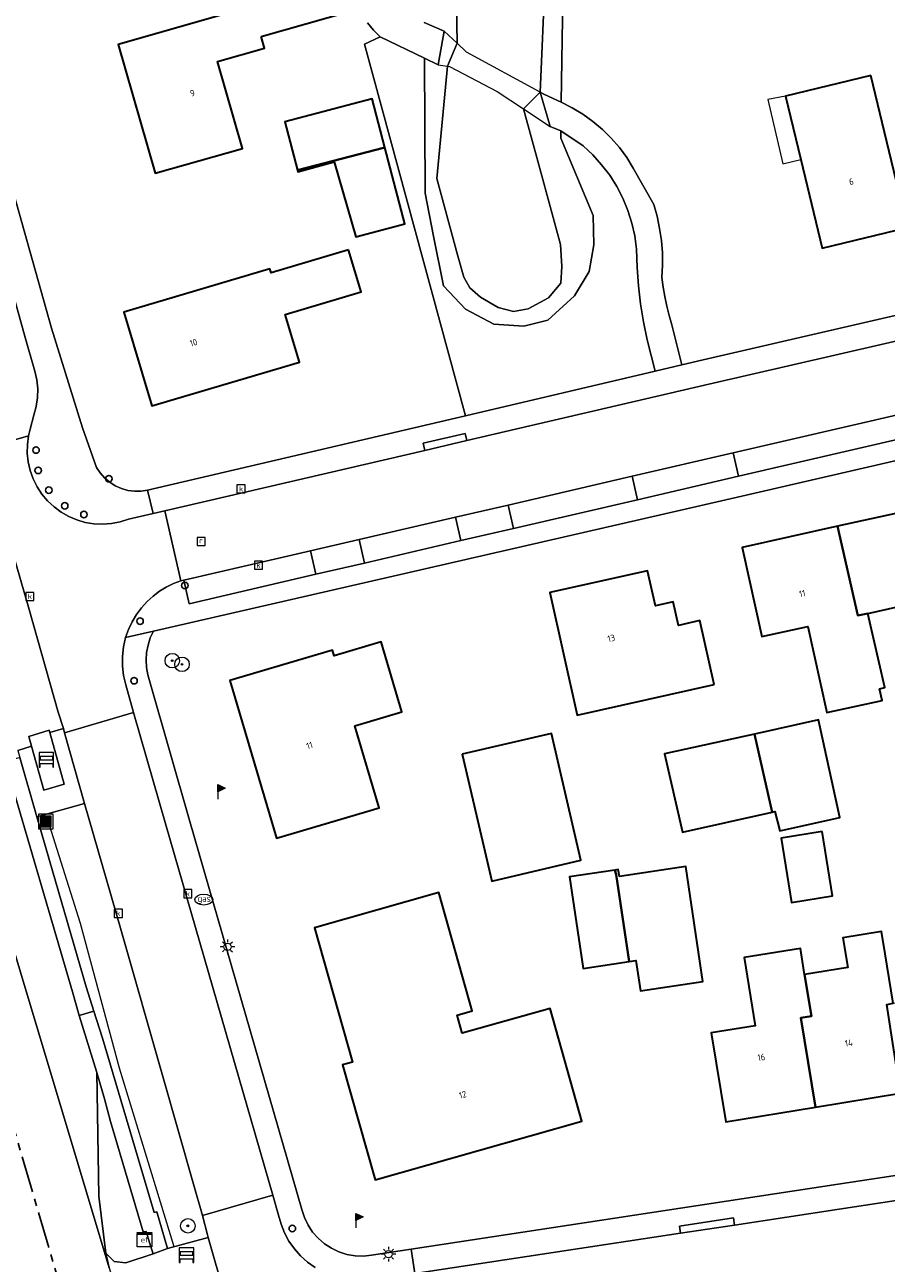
# Model space of a CAD drawing. Header units: metres. Extents: x 229229 to 231729, y 593167 to 595667.
# Tile 48 of 256: x 229979 to 230038, y 594217 to 594302. Entities that reach past the tile are written whole.
import ezdxf
from ezdxf.enums import TextEntityAlignment as Align

# ---------------------------------------------------------------- set-up
doc = ezdxf.new("R2010")
doc.units = ezdxf.units.M
doc.linetypes.add('CENTERX2', pattern=[4, 2.5, -0.5, 0.5, -0.5])
for name, color, linetype, lineweight in [('B-WE-GR-BOOM-S', 90, 'Continuous', 25), ('B-WE-GR-GROENVOORZIENING-GV', 80, 'Continuous', 18), ('B-WE-GR-HAAG-G', 90, 'GR-HAAG1', 13), ('B-WE-IE-MEUBILAIR_WEGMEUBILAIR-S', 7, 'Continuous', 25), ('B-WE-KL-ET_LS_OV_LICHTMAST-S', 190, 'Continuous', 25), ('B-WE-KL-ET_LS_SR_KAST-S', 190, 'Continuous', 25), ('B-WE-KL-GAS_PUT-S', 30, 'Continuous', 25), ('B-WE-KW-KUNSTWERK-GV', 170, 'Continuous', 18), ('B-WE-OG-BEBOUWING-GV', 7, 'Continuous', 35), ('B-WE-OG-BEBOUWING-T18', 10, 'Continuous', 18), ('B-WE-OG-BEBOUWING_LUIFEL-GV', 7, 'Continuous', 18), ('B-WE-OG-TERREIN_ERF-GV', 7, 'Continuous', 18), ('B-WE-OG-WATER-GV', 130, 'Continuous', 18), ('B-WE-OG-WATER_SLOOT-GV', 120, 'Continuous', 18), ('B-WE-OG-WEG-GV', 7, 'Continuous', 18), ('B-WE-RI-GWA_KOLK-S', 30, 'Continuous', 25), ('B-WE-RI-GWA_RIOOLPUT-S', 30, 'Continuous', 25), ('B-WE-VH-VERHARDING_ASFALT-GV', 252, 'Continuous', 18), ('B-WE-VH-VERHARDING_BEDRIJFSVLOERPLAAT-GV', 252, 'Continuous', 18), ('B-WE-VH-VERHARDING_GESLOTEN-GV', 252, 'Continuous', 18), ('B-WE-VH-VERHARDING_HALFVERHARDING-GV', 252, 'Continuous', 18), ('B-WE-VH-VERHARDING_OPEN-GV', 252, 'Continuous', 18), ('B-WE-VH-VERHARDING_STRAATBAKSTEEN-GV', 252, 'Continuous', 18), ('B-WE-VH-VERHARDING_TEGEL-GV', 252, 'Continuous', 18)]:
    doc.layers.add(name, color=color, linetype=linetype, lineweight=lineweight)
doc.layers.add('TOPOT03', color=30, linetype='CENTERX2')
doc.styles.add('NLCS-ISO', font='NLCS-ISO.ttf')
doc.styles.add('NLCS-ISO-ANNOTATIVE-T18', font='NLCS-ISO.ttf', dxfattribs={"height": 1.8})
doc.styles.add('NLCS-ISO-M250-T18', font='NLCS-ISO.ttf', dxfattribs={"height": 0.45})
doc.linetypes.add('GR-HAAG1', pattern='A,6,[176,NLCS.SHX,S=0.125,R=0,X=0,Y=0],-2', length=8)

# ---------------------------------------------------------------- blocks, each defined once
blk = doc.blocks.new('SIE-WEG_AFVALBAK-SO')
at = {"linetype": 'ByBlock', "lineweight": 18}
h = blk.add_hatch(color=0, dxfattribs=at)
h.dxf.hatch_style = 1
h.paths.add_polyline_path([(-1.5, -1.5), (1.5, -1.5), (1.5, 1.5), (-1.5, 1.5)])
at = {"color": 0, "linetype": 'ByBlock', "lineweight": 18}
for points in [[(-2, -2), (2, -2), (2, 2), (-2, 2)], [(-1.5, -1.5), (1.5, -1.5), (1.5, 1.5), (-1.5, 1.5)]]:
    blk.add_lwpolyline(points, close=True, dxfattribs=at)
blk = doc.blocks.new('SIE-WEG_SCHRIKHEK-SO')
at = {"color": 0, "linetype": 'ByBlock', "lineweight": 18}
for points in [[(1.75, -1), (1.75, -2), (2, -2), (2, 2), (-2, 2), (-2, -2), (-1.75, -2), (-1.75, -1)], [(-2, 1), (2, 1)], [(-2, 0), (2, 0)], [(-1.75, 1), (-1.75, 0)], [(1.75, 0), (1.75, 1)], [(-2, -1), (2, -1)]]:
    blk.add_lwpolyline(points, dxfattribs=at)
blk = doc.blocks.new('SKL-ET_KAST_ELEKTRA-SO')
at = {"color": 0, "linetype": 'ByBlock', "lineweight": 18}
for points in [[(-2, 2), (2, 2), (2, 1.68), (-2, 1.68)], [(-2, 1.52), (2, 1.52), (2, -2), (-2, -2)]]:
    blk.add_lwpolyline(points, close=True, dxfattribs=at)
at = {"color": 0, "linetype": 'ByBlock', "lineweight": 18, "style": 'NLCS-ISO'}
blk.add_text('et', height=1.5, dxfattribs=at).set_placement((0, 0), align=Align.MIDDLE_CENTER)
blk = doc.blocks.new('SAL-VERWIJZING_SYMBOOL-SO')
at = {"color": 0, "linetype": 'ByBlock', "lineweight": -2}
blk.add_circle((0, 0), 0.9, dxfattribs=at)
at = {"color": 0, "linetype": 'ByBlock', "lineweight": -2, "style": 'NLCS-ISO-ANNOTATIVE-T18'}
blk.add_attdef('SYMBOOL', (2.5, -2.5), '', height=1.8, dxfattribs=at)
blk = doc.blocks.new('SKL-ET_OV_LICHTMAST-SO')
at = {"color": 0, "linetype": 'ByBlock', "lineweight": 18}
for points in [[(-1.25, 0), (-2, 0)], [(-1.41, 1.41), (-0.88, 0.88)], [(0, 2), (0, 1.25)], [(0.88, 0.88), (1.41, 1.41)], [(2, 0), (1.25, 0)], [(-1.41, -1.41), (-0.88, -0.88)], [(0, -1.25), (0, -2)], [(0.88, -0.88), (1.41, -1.41)]]:
    blk.add_lwpolyline(points, dxfattribs=at)
blk.add_circle((0, 0), 1, dxfattribs=at)
blk = doc.blocks.new('SIE-WEG_PAAL_VLAGGENMAST-SO')
at = {"linetype": 'ByBlock', "lineweight": 18}
h = blk.add_hatch(color=0, dxfattribs=at)
h.dxf.hatch_style = 1
h.paths.add_polyline_path([(0, 2), (2, 1), (0, 0)])
at = {"color": 0, "linetype": 'ByBlock', "lineweight": 18}
blk.add_lwpolyline([(0, 2), (0, -2)], dxfattribs=at)
blk.add_lwpolyline([(0, 2), (2, 1), (0, 0)], close=True, dxfattribs=at)
blk = doc.blocks.new('SRI-KOLK-SO')
at = {"color": 0, "linetype": 'ByBlock', "lineweight": 18}
blk.add_lwpolyline([(-1.125, -1.125), (1.125, -1.125), (1.125, 1.125), (-1.125, 1.125)], close=True, dxfattribs=at)
at = {"color": 0, "linetype": 'ByBlock', "lineweight": 18, "style": 'NLCS-ISO'}
blk.add_text('k', height=1.5, dxfattribs=at).set_placement((0, 0), align=Align.MIDDLE_CENTER)
blk = doc.blocks.new('SRI-PUT_INSPECTIEPUT_RIOOLPUT-SO')
at = {"color": 0, "linetype": 'ByBlock', "lineweight": 18}
blk.add_lwpolyline([(-1.12, -1.12), (1.12, -1.12), (1.12, 1.12), (-1.12, 1.12)], close=True, dxfattribs=at)
at = {"color": 0, "linetype": 'ByBlock', "lineweight": 18, "style": 'NLCS-ISO'}
blk.add_text('r', height=1.5, dxfattribs=at).set_placement((0, 0.28), align=Align.MIDDLE_CENTER)
blk = doc.blocks.new('SKL-GAS_PUT-SO')
at = {"color": 0, "linetype": 'ByBlock', "lineweight": 18}
blk.add_ellipse((0, 0), major_axis=(2.5, 0), ratio=0.601255, dxfattribs=at)
at = {"color": 0, "linetype": 'ByBlock', "lineweight": 18, "style": 'NLCS-ISO'}
blk.add_text('gas', height=1.8, dxfattribs=at).set_placement((0.12, 0.3), align=Align.MIDDLE_CENTER)
blk = doc.blocks.new('SGR-BOOM_01-SO')
at = {"linetype": 'ByBlock', "lineweight": 18}
h = blk.add_hatch(color=0, dxfattribs=at)
h.dxf.hatch_style = 1
edge = h.paths.add_edge_path()
edge.add_arc((0, 0), 0.25, 0, 360)
at = {"color": 0, "linetype": 'ByBlock', "lineweight": 18}
for radius in [2, 0.25]:
    blk.add_circle((0, 0), radius, dxfattribs=at)

msp = doc.modelspace()

# ---------------------------------------------------------------- linework, layer by layer
at = {"layer": 'B-WE-GR-GROENVOORZIENING-GV'}
for points in [[(230006.451, 594299.914), (230003.406, 594301.396), (230002.333, 594300.889), (230009.278, 594275.266), (230022.376, 594278.338), (230021.803, 594280.494), (230021.558, 594281.732), (230021.363, 594282.979), (230021.218, 594284.233), (230021.125, 594285.492), (230021.082, 594286.753), (230020.96, 594287.658), (230020.761, 594288.548), (230020.486, 594289.419), (230020.137, 594290.262), (230019.717, 594291.072), (230019.228, 594291.843), (230018.675, 594292.569), (230018.062, 594293.245), (230017.392, 594293.865), (230015.86, 594294.9), (230015.852, 594294.401), (230018.095, 594289.077), (230018.127, 594287.058), (230017.803, 594285.221), (230016.811, 594283.527), (230014.973, 594281.866), (230013.319, 594281.45), (230011.242, 594281.575), (230009.292, 594282.615), (230007.773, 594284.214), (230007.089, 594287.639), (230006.504, 594290.619)], [(230039.366, 594275.385), (230027.735, 594272.7), (230028.105, 594271.091), (230039.735, 594273.78)], [(230012.22, 594269.106), (230012.591, 594267.491), (230021.152, 594269.477), (230020.782, 594271.089)], [(230002.323, 594265.109), (230008.971, 594266.652), (230008.6, 594268.268), (230001.952, 594266.728)], [(229989.876, 594263.931), (229990.228, 594262.303), (229998.967, 594264.331), (229998.595, 594265.95)]]:
    msp.add_lwpolyline(points, close=True, dxfattribs=at)
at = {"layer": 'B-WE-GR-HAAG-G'}
msp.add_lwpolyline([(229989.199, 594217.961), (229985.438, 594230.278), (229982.732, 594240.25), (229980.6, 594247.035)], dxfattribs=at)
at = {"layer": 'B-WE-KW-KUNSTWERK-GV'}
msp.add_lwpolyline([(230013.277, 594296.426), (230015.13, 594295.204), (230014.445, 594297.583), (230009.356, 594300.342), (230008.711, 594300.944), (230007.814, 594301.784), (230007.405, 594299.45), (230008.047, 594299.358), (230008.188, 594299.339), (230011.46, 594297.627)], close=True, dxfattribs=at)
at = {"layer": 'B-WE-OG-BEBOUWING-GV'}
for points in [[(229995.201, 594301.418), (230001.348, 594303.17), (230000.229, 594307.095), (229994.083, 594305.343), (229994.609, 594303.496), (229985.349, 594300.855), (229987.88, 594291.981), (229993.905, 594293.699), (229992.199, 594299.683), (229995.433, 594300.605)], [(230037.231, 594298.72), (230031.359, 594297.304), (230032.413, 594292.931), (230033.887, 594286.82), (230039.759, 594288.235)], [(230003.73, 594293.77), (230002.855, 594297.113), (229996.819, 594295.533), (229997.705, 594292.194)], [(230003.73, 594293.77), (229997.705, 594292.194), (229997.734, 594292.087), (230000.228, 594292.781), (230001.715, 594287.611), (230005.109, 594288.501)], [(230001.219, 594286.714), (229995.88, 594285.128), (229995.802, 594285.391), (229985.74, 594282.402), (229987.66, 594275.938), (229997.833, 594278.96), (229996.856, 594282.251), (230002.083, 594283.804)], [(230046.28, 594259.369), (230046.164, 594259.344), (230045.22, 594263.643), (230042.681, 594263.085), (230041.363, 594269.06), (230034.934, 594267.642), (230036.343, 594261.483), (230037.024, 594261.641), (230041.096, 594262.538), (230043.458, 594251.825), (230047.614, 594252.741), (230047.753, 594252.772)], [(230037.829, 594256.434), (230038.206, 594256.519), (230037.024, 594261.641), (230036.343, 594261.483), (230034.934, 594267.642), (230028.357, 594266.191), (230029.714, 594260.039), (230032.895, 594260.741), (230034.205, 594254.799), (230038.005, 594255.638)], [(230026.435, 594256.729), (230025.452, 594261.144), (230023.966, 594260.813), (230023.607, 594262.424), (230022.38, 594262.151), (230021.839, 594264.58), (230015.096, 594263.078), (230016.979, 594254.623)], [(229993.037, 594257.015), (229996.255, 594246.137), (230003.33, 594248.23), (230001.658, 594253.884), (230004.903, 594254.844), (230003.475, 594259.672), (230000.23, 594258.712), (230000.112, 594259.108)], [(230029.215, 594253.318), (230030.432, 594247.93), (230030.621, 594247.972), (230030.954, 594246.648), (230035.104, 594247.568), (230033.634, 594254.287)], [(230009.058, 594251.92), (230011.096, 594243.177), (230017.25, 594244.612), (230015.211, 594253.355)], [(230029.215, 594253.318), (230023.019, 594251.959), (230024.247, 594246.561), (230030.432, 594247.93)], [(230033.869, 594246.606), (230031.042, 594246.149), (230031.759, 594241.709), (230034.586, 594242.166)], [(230019.58, 594243.937), (230016.465, 594243.474), (230017.403, 594237.164), (230020.575, 594237.635), (230019.674, 594243.628)], [(230020.575, 594237.635), (230021.039, 594237.704), (230021.348, 594235.622), (230025.66, 594236.262), (230024.483, 594244.183), (230019.895, 594243.502), (230019.825, 594243.973), (230019.58, 594243.937), (230019.674, 594243.628)], [(230009.067, 594232.693), (230008.715, 594233.938), (230009.749, 594234.23), (230007.442, 594242.386), (229998.873, 594239.963), (230001.494, 594230.694), (230000.814, 594230.502), (230003.052, 594222.583), (230017.317, 594226.616), (230015.116, 594234.403)], [(230032.669, 594236.74), (230033.148, 594233.866), (230032.4, 594233.741), (230033.427, 594227.589), (230039.29, 594228.548), (230038.348, 594234.678), (230038.779, 594234.773), (230038.227, 594238.172), (230037.979, 594239.7), (230035.31, 594239.263), (230035.643, 594237.227)], [(230033.427, 594227.589), (230032.4, 594233.741), (230033.148, 594233.866), (230032.669, 594236.74), (230032.374, 594238.542), (230028.49, 594237.907), (230029.26, 594233.202), (230026.23, 594232.706), (230027.233, 594226.575)]]:
    msp.add_lwpolyline(points, close=True, dxfattribs=at)
at = {"layer": 'B-WE-OG-BEBOUWING_LUIFEL-GV'}
msp.add_lwpolyline([(230031.359, 594297.304), (230030.124, 594297.078), (230031.174, 594292.632), (230032.413, 594292.931)], close=True, dxfattribs=at)
at = {"layer": 'B-WE-OG-TERREIN_ERF-GV'}
for points in [[(230016.155, 594314.137), (230015.89, 594296.889), (230016.653, 594296.502), (230017.383, 594296.058), (230018.076, 594295.557), (230018.728, 594295.005), (230019.335, 594294.403), (230019.894, 594293.755), (230020.4, 594293.066), (230020.851, 594292.34), (230022.264, 594289.834), (230022.496, 594289.015), (230022.674, 594288.183), (230022.795, 594287.34), (230022.86, 594286.492), (230022.868, 594285.641), (230022.82, 594284.791), (230022.911, 594284.132), (230023.026, 594283.477), (230023.164, 594282.827), (230023.326, 594282.182), (230023.511, 594281.543), (230024.2, 594278.766), (230025.68, 594279.113), (230044.38, 594283.436)], [(229971.755, 594312.308), (229975.527, 594299.801), (229980.749, 594281.311), (229982.868, 594274.421), (229983.85, 594271.704), (229984.102, 594271.321), (229984.405, 594270.977), (229984.754, 594270.679), (229985.142, 594270.434), (229985.56, 594270.246), (229986.001, 594270.12), (229986.456, 594270.057), (229986.914, 594270.059), (229987.368, 594270.126), (230009.278, 594275.266), (230002.333, 594300.889), (230003.406, 594301.396), (230002.939, 594301.854), (230002.53, 594302.363)], [(230087.287, 594283.333), (230028.344, 594269.724), (229987.77, 594260.412), (229987.556, 594259.943), (229987.399, 594259.452), (229987.303, 594258.946), (229987.267, 594258.432), (229987.293, 594257.917), (229987.38, 594257.409), (229987.527, 594256.915), (229990.278, 594247.286), (229998.012, 594220.526), (229998.186, 594219.979), (229998.432, 594219.461), (229998.747, 594218.981), (229999.125, 594218.549), (229999.558, 594218.173), (230000.038, 594217.859), (230000.557, 594217.614), (230001.104, 594217.442), (230001.67, 594217.346), (230002.243, 594217.328), (230002.814, 594217.389), (230005.544, 594217.805), (230034.988, 594222.287), (230105.328, 594232.942)]]:
    msp.add_lwpolyline(points, dxfattribs=at)
for points in [[(230000.229, 594307.095), (230001.348, 594303.17), (229995.201, 594301.418), (229995.433, 594300.605), (229992.199, 594299.683), (229993.905, 594293.699), (229987.88, 594291.981), (229985.349, 594300.855), (229994.609, 594303.496), (229994.083, 594305.343)], [(230037.231, 594298.72), (230039.759, 594288.235), (230033.887, 594286.82), (230032.413, 594292.931), (230031.359, 594297.304)], [(230002.855, 594297.113), (230003.73, 594293.77), (230005.109, 594288.501), (230001.715, 594287.611), (230000.228, 594292.781), (229997.734, 594292.087), (229997.705, 594292.194), (229996.819, 594295.533)], [(230001.219, 594286.714), (230002.083, 594283.804), (229996.856, 594282.251), (229997.833, 594278.96), (229987.66, 594275.938), (229985.74, 594282.402), (229995.802, 594285.391), (229995.88, 594285.128)], [(230047.614, 594252.741), (230043.458, 594251.825), (230041.096, 594262.538), (230037.024, 594261.641), (230038.206, 594256.519), (230037.829, 594256.434), (230038.005, 594255.638), (230034.205, 594254.799), (230032.895, 594260.741), (230029.714, 594260.039), (230028.357, 594266.191), (230034.934, 594267.642), (230041.363, 594269.06), (230042.681, 594263.085), (230045.22, 594263.643), (230046.164, 594259.344), (230046.28, 594259.369), (230051.004, 594260.411), (230053.178, 594250.547), (230048.939, 594249.613), (230048.22, 594252.875), (230047.753, 594252.772)], [(230026.435, 594256.729), (230016.979, 594254.623), (230015.096, 594263.078), (230021.839, 594264.58), (230022.38, 594262.151), (230023.607, 594262.424), (230023.966, 594260.813), (230025.452, 594261.144)], [(230003.33, 594248.23), (229996.255, 594246.137), (229993.037, 594257.015), (230000.112, 594259.108), (230000.23, 594258.712), (230003.475, 594259.672), (230004.903, 594254.844), (230001.658, 594253.884)], [(230035.104, 594247.568), (230030.954, 594246.648), (230030.621, 594247.972), (230030.432, 594247.93), (230024.247, 594246.561), (230023.019, 594251.959), (230029.215, 594253.318), (230033.634, 594254.287)], [(230017.25, 594244.612), (230011.096, 594243.177), (230009.058, 594251.92), (230015.211, 594253.355)], [(230034.586, 594242.166), (230031.759, 594241.709), (230031.042, 594246.149), (230033.869, 594246.606)], [(230025.66, 594236.262), (230021.348, 594235.622), (230021.039, 594237.704), (230020.575, 594237.635), (230017.403, 594237.164), (230016.465, 594243.474), (230019.58, 594243.937), (230019.825, 594243.973), (230019.895, 594243.502), (230024.483, 594244.183)], [(230009.067, 594232.693), (230015.116, 594234.403), (230017.317, 594226.616), (230003.052, 594222.583), (230000.814, 594230.502), (230001.494, 594230.694), (229998.873, 594239.963), (230007.442, 594242.386), (230009.749, 594234.23), (230008.715, 594233.938)], [(230047.952, 594238.677), (230047.773, 594239.773), (230052.004, 594240.466), (230052.536, 594236.844), (230049.849, 594236.45), (230050.834, 594230.437), (230045.038, 594229.489), (230039.29, 594228.548), (230033.427, 594227.589), (230027.233, 594226.575), (230026.23, 594232.706), (230029.26, 594233.202), (230028.49, 594237.907), (230032.374, 594238.542), (230032.669, 594236.74), (230035.643, 594237.227), (230035.31, 594239.263), (230037.979, 594239.7), (230038.227, 594238.172), (230038.779, 594234.773), (230042.417, 594235.255), (230041.835, 594238.813), (230044.04, 594239.174), (230044.223, 594238.067)]]:
    msp.add_lwpolyline(points, close=True, dxfattribs=at)
at = {"layer": 'B-WE-OG-WATER-GV'}
msp.add_lwpolyline([(230008.562, 594310.564), (230008.711, 594300.944), (230008.047, 594299.358), (230007.319, 594291.618), (230008.745, 594286.349), (230009.18, 594284.814), (230009.593, 594284.076), (230010.324, 594283.443), (230011.551, 594282.735), (230012.588, 594282.454), (230013.615, 594282.643), (230015, 594283.395), (230015.858, 594284.403), (230015.934, 594285.561), (230015.83, 594287.068), (230014.406, 594292.312), (230013.277, 594296.426), (230014.445, 594297.583), (230014.789, 594305.539)], dxfattribs=at)
at = {"layer": 'B-WE-OG-WATER_SLOOT-GV'}
for points in [[(230006.437, 594302.388), (230007.814, 594301.784), (230007.405, 594299.45), (230006.451, 594299.914), (230006.504, 594290.619), (230007.089, 594287.639), (230007.773, 594284.214), (230009.292, 594282.615), (230011.242, 594281.575), (230013.319, 594281.45), (230014.973, 594281.866), (230016.811, 594283.527), (230017.803, 594285.221), (230018.127, 594287.058), (230018.095, 594289.077), (230015.852, 594294.401), (230015.86, 594294.9), (230015.13, 594295.204), (230014.445, 594297.583), (230014.736, 594297.425), (230015.89, 594296.889), (230016.155, 594314.137)], [(230014.789, 594305.539), (230014.445, 594297.583), (230013.277, 594296.426), (230014.406, 594292.312), (230015.83, 594287.068), (230015.934, 594285.561), (230015.858, 594284.403), (230015, 594283.395), (230013.615, 594282.643), (230012.588, 594282.454), (230011.551, 594282.735), (230010.324, 594283.443), (230009.593, 594284.076), (230009.18, 594284.814), (230008.745, 594286.349), (230007.319, 594291.618), (230008.047, 594299.358), (230008.711, 594300.944), (230008.562, 594310.564)]]:
    msp.add_lwpolyline(points, dxfattribs=at)
at = {"layer": 'B-WE-OG-WEG-GV'}
msp.add_lwpolyline([(229978.414, 594252.175), (229979.364, 594252.48), (229979.173, 594253.153), (229980.583, 594253.588), (229980.63, 594253.419), (229981.563, 594253.695), (229981.203, 594254.816), (229979.195, 594261.908), (229976.24, 594272.092)], dxfattribs=at)
for points in [[(229990.529, 594222.293), (229988.461, 594229.534), (229985.5, 594239.929), (229983.018, 594248.538), (229979.727, 594247.607), (229983.13, 594235.894), (229983.668, 594234.216), (229984.25, 594232.346), (229987.826, 594220.32), (229988.007, 594220.384), (229988.749, 594217.836), (229991.543, 594218.612), (229991.489, 594218.778), (229991.147, 594220.13)], [(229987.759, 594217.479), (229987.602, 594217.957), (229987.279, 594219.025), (229987.071, 594219.001), (229984.801, 594226.61), (229984.386, 594228.157), (229983.864, 594229.991), (229984.016, 594221.456), (229984.482, 594217.533), (229985.053, 594216.941), (229985.861, 594216.857)]]:
    msp.add_lwpolyline(points, close=True, dxfattribs=at)
at = {"layer": 'B-WE-VH-VERHARDING_ASFALT-GV'}
msp.add_lwpolyline([(229984.718, 594216.512), (229978.602, 594236.899), (229970.312, 594264.535), (229969.951, 594265.516), (229968.571, 594270.282), (229968.267, 594271.416), (229965.785, 594279.932), (229964.361, 594285.024), (229956.833, 594311.109)], dxfattribs=at)
msp.add_lwpolyline([(229982.64, 594233.908), (229982.199, 594235.555), (229977.607, 594251.176), (229977.042, 594252.512), (229973.833, 594258.577), (229970.587, 594264.008), (229970.312, 594264.535), (229978.602, 594236.899), (229984.718, 594216.512), (229984.482, 594217.533), (229984.016, 594221.456), (229983.864, 594229.991)], close=True, dxfattribs=at)
at = {"layer": 'B-WE-VH-VERHARDING_BEDRIJFSVLOERPLAAT-GV'}
for points in [[(229979.364, 594252.48), (229980.224, 594249.445), (229981.623, 594249.861), (229980.63, 594253.419), (229980.583, 594253.588), (229979.173, 594253.153)], [(229983.668, 594234.216), (229983.13, 594235.894), (229979.727, 594247.607), (229978.558, 594251.71), (229977.965, 594251.515), (229977.607, 594251.176), (229982.199, 594235.555), (229982.64, 594233.908)]]:
    msp.add_lwpolyline(points, close=True, dxfattribs=at)
at = {"layer": 'B-WE-VH-VERHARDING_GESLOTEN-GV'}
msp.add_lwpolyline([(230008.047, 594299.358), (230008.188, 594299.339), (230011.46, 594297.627), (230013.277, 594296.426), (230015.13, 594295.204), (230014.445, 594297.583), (230009.356, 594300.342), (230008.711, 594300.944), (230007.814, 594301.784), (230007.405, 594299.45)], close=True, dxfattribs=at)
at = {"layer": 'B-WE-VH-VERHARDING_HALFVERHARDING-GV'}
msp.add_lwpolyline([(230002.53, 594302.363), (230002.939, 594301.854), (230003.406, 594301.396), (230006.451, 594299.914), (230007.405, 594299.45), (230007.814, 594301.784), (230006.437, 594302.388)], dxfattribs=at)
msp.add_lwpolyline([(230022.82, 594284.791), (230022.868, 594285.641), (230022.86, 594286.492), (230022.795, 594287.34), (230022.674, 594288.183), (230022.496, 594289.015), (230022.264, 594289.834), (230020.851, 594292.34), (230020.4, 594293.066), (230019.894, 594293.755), (230019.335, 594294.403), (230018.728, 594295.005), (230018.076, 594295.557), (230017.383, 594296.058), (230016.653, 594296.502), (230015.89, 594296.889), (230014.736, 594297.425), (230014.445, 594297.583), (230015.13, 594295.204), (230015.86, 594294.9), (230017.392, 594293.865), (230018.062, 594293.245), (230018.675, 594292.569), (230019.228, 594291.843), (230019.717, 594291.072), (230020.137, 594290.262), (230020.486, 594289.419), (230020.761, 594288.548), (230020.96, 594287.658), (230021.082, 594286.753), (230021.125, 594285.492), (230021.218, 594284.233), (230021.363, 594282.979), (230021.558, 594281.732), (230021.803, 594280.494), (230022.376, 594278.338), (230024.2, 594278.766), (230023.511, 594281.543), (230023.326, 594282.182), (230023.164, 594282.827), (230023.026, 594283.477), (230022.911, 594284.132)], close=True, dxfattribs=at)
at = {"layer": 'B-WE-VH-VERHARDING_OPEN-GV'}
for points in [[(229966.707, 594305.56), (229969.096, 594297.206), (229970.361, 594292.897), (229972.719, 594284.515), (229976.02, 594272.972), (229979.156, 594273.888), (229979.174, 594273.978), (229979.194, 594274.068), (229979.215, 594274.157), (229979.238, 594274.246), (229979.262, 594274.335), (229979.527, 594275.309), (229979.693, 594275.903), (229979.783, 594276.513), (229979.796, 594277.129), (229979.732, 594277.743), (229979.591, 594278.343), (229978.929, 594280.668), (229971.291, 594308.144)], [(229971.291, 594308.144), (229978.929, 594280.668), (229979.591, 594278.343), (229979.732, 594277.743), (229979.796, 594277.129), (229979.783, 594276.513), (229979.693, 594275.903), (229979.527, 594275.309), (229979.262, 594274.335), (229979.238, 594274.246), (229979.215, 594274.157), (229979.194, 594274.068), (229979.174, 594273.978), (229979.156, 594273.888), (229979.079, 594273.286), (229979.072, 594272.679), (229979.138, 594272.076), (229979.274, 594271.484), (229979.479, 594270.913), (229979.75, 594270.37), (229980.083, 594269.862), (229980.473, 594269.397), (229980.915, 594268.982), (229981.404, 594268.621), (229981.931, 594268.321), (229982.49, 594268.084), (229983.073, 594267.915), (229983.672, 594267.816), (229984.278, 594267.789), (229984.884, 594267.833), (229985.48, 594267.948), (229986.058, 594268.132), (229987.741, 594268.523), (229987.368, 594270.126), (229986.914, 594270.059), (229986.456, 594270.057), (229986.001, 594270.12), (229985.56, 594270.246), (229985.142, 594270.434), (229984.754, 594270.679), (229984.405, 594270.977), (229984.102, 594271.321), (229983.85, 594271.704), (229982.868, 594274.421), (229980.749, 594281.311), (229975.527, 594299.801)], [(230039.735, 594273.78), (230028.105, 594271.091), (230021.152, 594269.477), (230012.591, 594267.491), (230008.971, 594266.652), (230002.323, 594265.109), (229998.967, 594264.331), (229990.228, 594262.303), (229989.876, 594263.931), (229989.667, 594263.883), (229989.151, 594263.69), (229988.655, 594263.45), (229988.185, 594263.164), (229987.743, 594262.835), (229987.335, 594262.465), (229986.941, 594262.031), (229986.592, 594261.56), (229986.293, 594261.057), (229986.046, 594260.525), (229985.854, 594259.972), (229987.77, 594260.412), (230028.344, 594269.724), (230087.287, 594283.333)], [(229976.24, 594272.092), (229979.195, 594261.908), (229981.203, 594254.816), (229981.563, 594253.695), (229981.563, 594253.693), (229981.642, 594253.412), (229986.401, 594254.802), (229985.858, 594256.702), (229985.707, 594257.347), (229985.631, 594258.005), (229985.63, 594258.668), (229985.705, 594259.326), (229985.854, 594259.972), (229986.046, 594260.525), (229986.293, 594261.057), (229986.592, 594261.56), (229986.941, 594262.031), (229987.335, 594262.465), (229987.743, 594262.835), (229988.185, 594263.164), (229988.655, 594263.45), (229989.151, 594263.69), (229989.667, 594263.883), (229988.549, 594268.711), (229987.741, 594268.523), (229986.058, 594268.132), (229985.48, 594267.948), (229984.884, 594267.833), (229984.278, 594267.789), (229983.672, 594267.816), (229983.073, 594267.915), (229982.49, 594268.084), (229981.931, 594268.321), (229981.404, 594268.621), (229980.915, 594268.982), (229980.473, 594269.397), (229980.083, 594269.862), (229979.75, 594270.37), (229979.479, 594270.913), (229979.274, 594271.484), (229979.138, 594272.076), (229979.072, 594272.679), (229979.079, 594273.286), (229979.156, 594273.888), (229976.02, 594272.972)], [(230005.8, 594216.123), (230005.544, 594217.805), (230002.814, 594217.389), (230002.243, 594217.328), (230001.67, 594217.346), (230001.104, 594217.442), (230000.557, 594217.614), (230000.038, 594217.859), (229999.558, 594218.173), (229999.125, 594218.549), (229998.747, 594218.981), (229998.432, 594219.461), (229998.186, 594219.979), (229998.012, 594220.526), (229990.278, 594247.286), (229987.527, 594256.915), (229987.38, 594257.409), (229987.293, 594257.917), (229987.267, 594258.432), (229987.303, 594258.946), (229987.399, 594259.452), (229987.556, 594259.943), (229987.77, 594260.412), (229985.854, 594259.972), (229985.705, 594259.326), (229985.63, 594258.668), (229985.631, 594258.005), (229985.707, 594257.347), (229985.858, 594256.702), (229986.401, 594254.802), (229988.614, 594247.061), (229995.995, 594221.532), (229996.394, 594220.153), (229996.568, 594219.53), (229996.81, 594218.931), (229997.117, 594218.362), (229997.487, 594217.831), (229997.913, 594217.345), (229998.391, 594216.909), (229998.914, 594216.53)], [(230052.278, 594223.173), (230035.054, 594220.557), (230027.841, 594219.464), (230024.116, 594218.899), (230005.8, 594216.123), (230006.437, 594211.273), (230018.626, 594213.13), (230022.194, 594213.673), (230023.621, 594213.891), (230027.077, 594214.417), (230034.961, 594215.618), (230039.067, 594216.244)], [(229998.914, 594216.53), (229998.391, 594216.909), (229997.913, 594217.345), (229997.487, 594217.831), (229997.117, 594218.362), (229996.81, 594218.931), (229996.568, 594219.53), (229996.394, 594220.153), (229995.995, 594221.532), (229991.147, 594220.13), (229991.489, 594218.778), (229991.543, 594218.612), (229992.67, 594214.683)]]:
    msp.add_lwpolyline(points, dxfattribs=at)
for points in [[(229989.667, 594263.883), (229989.876, 594263.931), (229998.595, 594265.95), (230001.952, 594266.728), (230008.6, 594268.268), (230012.22, 594269.106), (230020.782, 594271.089), (230027.735, 594272.7), (230039.366, 594275.385), (230046.255, 594276.977), (230066.168, 594281.575), (230069.609, 594282.37), (230085.583, 594286.059), (230084.411, 594290.993), (230070.798, 594287.76), (230061.603, 594285.635), (230048.674, 594282.652), (230044.901, 594281.781), (230043.731, 594281.511), (230026.055, 594277.431), (230009.376, 594273.553), (230006.475, 594272.879), (229988.549, 594268.711)], [(230047.523, 594284.162), (230044.38, 594283.436), (230025.68, 594279.113), (230024.2, 594278.766), (230022.376, 594278.338), (230009.278, 594275.266), (229987.368, 594270.126), (229987.741, 594268.523), (229988.549, 594268.711), (230006.475, 594272.879), (230006.362, 594273.366), (230009.263, 594274.04), (230009.376, 594273.553), (230026.055, 594277.431), (230043.731, 594281.511), (230044.901, 594281.781), (230044.788, 594282.268), (230048.562, 594283.139), (230048.674, 594282.652), (230061.603, 594285.635), (230062.835, 594287.702), (230057.411, 594286.448)], [(230009.263, 594274.04), (230006.362, 594273.366), (230006.475, 594272.879), (230009.376, 594273.553)], [(230021.152, 594269.477), (230028.105, 594271.091), (230027.735, 594272.7), (230020.782, 594271.089)], [(230012.591, 594267.491), (230012.22, 594269.106), (230008.6, 594268.268), (230008.971, 594266.652)], [(229998.967, 594264.331), (230002.323, 594265.109), (230001.952, 594266.728), (229998.595, 594265.95)], [(229983.018, 594248.538), (229985.5, 594239.929), (229988.461, 594229.534), (229990.529, 594222.293), (229991.147, 594220.13), (229995.995, 594221.532), (229988.614, 594247.061), (229986.401, 594254.802), (229981.642, 594253.412)], [(230093.833, 594229.991), (230093.908, 594229.497), (230105.47, 594231.253), (230105.328, 594232.942), (230034.988, 594222.287), (230005.544, 594217.805), (230005.8, 594216.123), (230024.116, 594218.899), (230024.041, 594219.394), (230027.766, 594219.958), (230027.841, 594219.464), (230035.054, 594220.557), (230052.278, 594223.173), (230052.203, 594223.668), (230060.702, 594224.959), (230060.777, 594224.464), (230082.512, 594227.766), (230082.437, 594228.26), (230088.299, 594229.15), (230088.374, 594228.656), (230090.057, 594228.912), (230089.982, 594229.406)], [(230027.841, 594219.464), (230027.766, 594219.958), (230024.041, 594219.394), (230024.116, 594218.899)]]:
    msp.add_lwpolyline(points, close=True, dxfattribs=at)
at = {"layer": 'B-WE-VH-VERHARDING_STRAATBAKSTEEN-GV'}
for points in [[(229979.727, 594247.607), (229983.018, 594248.538), (229981.642, 594253.412), (229981.563, 594253.693), (229981.563, 594253.695), (229980.63, 594253.419), (229981.623, 594249.861), (229980.224, 594249.445), (229979.364, 594252.48), (229978.414, 594252.175), (229978.558, 594251.71)], [(229987.602, 594217.957), (229987.759, 594217.479), (229988.749, 594217.836), (229988.007, 594220.384), (229987.826, 594220.32), (229984.25, 594232.346), (229983.668, 594234.216), (229982.64, 594233.908), (229983.864, 594229.991), (229984.386, 594228.157), (229984.801, 594226.61), (229987.071, 594219.001), (229987.279, 594219.025)]]:
    msp.add_lwpolyline(points, close=True, dxfattribs=at)
at = {"layer": 'B-WE-VH-VERHARDING_TEGEL-GV'}
msp.add_lwpolyline([(229987.759, 594217.479), (229985.861, 594216.857), (229985.053, 594216.941), (229984.482, 594217.533), (229984.718, 594216.512), (229985.904, 594212.636), (229992.67, 594214.683), (229991.543, 594218.612), (229988.749, 594217.836)], close=True, dxfattribs=at)
at = {"layer": 'TOPOT03', "flags": 128}
msp.add_lwpolyline([(230588.75, 593473.421), (230581.964, 593477.495), (230576.478, 593480.779), (230568.5, 593485.467), (230562.317, 593489.176), (230555.737, 593493.058), (230549.49, 593496.741), (230542.237, 593501.025), (230534.83, 593505.334), (230528.803, 593508.84), (230522.598, 593512.386), (230513.669, 593517.499), (230507.123, 593521.21), (230498.704, 593525.982), (230490.641, 593530.517), (230485.092, 593533.579), (230479.555, 593536.798), (230471.284, 593541.66), (230464.876, 593545.569), (230460.484, 593548.31), (230450.856, 593554.42), (230442.88, 593559.699), (230435.108, 593565.298), (230428.304, 593570.123), (230421.778, 593574.872), (230417.708, 593577.983), (230414.117, 593580.743), (230410.504, 593583.528), (230406.046, 593587.019), (230398.606, 593593.041), (230393.072, 593597.73), (230389.05, 593600.941), (230381.784, 593607.032), (230378.158, 593610.2), (230372.234, 593615.023), (230368.289, 593618.273), (230362.646, 593622.77), (230358.78, 593625.947), (230355.446, 593628.708), (230351.867, 593631.658), (230347.963, 593634.737), (230342.651, 593639.061), (230337.461, 593643.401), (230333.992, 593646.29), (230328.866, 593650.381), (230305.619, 593669.88), (230299.281, 593675.194), (230292.956, 593680.508), (230288.686, 593684.155), (230281.596, 593690.121), (230274.272, 593696.282), (230269.932, 593699.884), (230264.902, 593704.105), (230260.978, 593707.315), (230256.83, 593710.842), (230252.285, 593714.72), (230247.918, 593718.329), (230243.312, 593722.236), (230236.405, 593727.995), (230228.919, 593734.237), (230224.506, 593737.917), (230218.038, 593743.419), (230213.918, 593747.031), (230209.506, 593750.899), (230203.144, 593756.734), (230200.468, 593759.17), (230196.535, 593762.766), (230191.257, 593767.923), (230185.473, 593773.981), (230183.357, 593776.209), (230179.489, 593780.494), (230177.296, 593783.011), (230173.729, 593787.317), (230170.923, 593790.744), (230169.611, 593792.38), (230167.121, 593795.633), (230163.928, 593800.087), (230160.736, 593804.739), (230157.649, 593809.431), (230154.94, 593813.707), (230153.355, 593816.244), (230151.308, 593819.709), (230148.743, 593824.065), (230146.488, 593828.037), (230144.703, 593831.264), (230141.978, 593836.549), (230139.558, 593841.168), (230137.378, 593845.459), (230134.651, 593851.025), (230130.937, 593858.779), (230126.8, 593867.416), (230123.25, 593875.038), (230119.946, 593882.058), (230116.836, 593888.662), (230113.604, 593895.641), (230110.11, 593903.063), (230107.168, 593909.419), (230105.502, 593913.006), (230102.387, 593919.657), (230098.055, 593929.051), (230096.234, 593932.905), (230093.883, 593937.974), (230090.521, 593945.181), (230088.935, 593948.597), (230086.743, 593953.318), (230084.926, 593957.228), (230081.89, 593963.759), (230078.822, 593970.448), (230076.695, 593975.1), (230074.104, 593980.667), (230069.332, 593990.974), (230065.68, 593998.808), (230060.417, 594010.013), (230056.644, 594018.034), (230050.029, 594032.147), (230047.28, 594038.125), (230043.621, 594045.817), (230039.587, 594054.71), (230037.774, 594058.575), (230032.725, 594069.34), (230029.104, 594077.213), (230026.701, 594082.363), (230025.043, 594085.986), (230023.055, 594090.516), (230020.504, 594096.168), (230015.542, 594107.837), (230014.37, 594110.673), (230012.811, 594114.511), (230010.499, 594120.378), (230008.653, 594125.509), (230005.73, 594133.857), (230004.662, 594136.937), (230002.992, 594141.768), (230002.124, 594144.48), (230000.035, 594151.143), (229998.555, 594155.926), (229996.989, 594161.359), (229993.518, 594173.199), (229988.977, 594188.799), (229984.46, 594204.354), (229982.471, 594211.43), (229981.206, 594215.708), (229977.262, 594229.133), (229972.676, 594244.862), (229966.879, 594264.602), (229965.162, 594270.492), (229963.059, 594277.634), (229961.573, 594282.76), (229959.827, 594288.512), (229957.989, 594294.362), (229953.018, 594309.634), (229951.185, 594315.172), (229949.25, 594321.054), (229947.164, 594327.657), (229944.961, 594335.447), (229942.365, 594344.21), (229940.144, 594351.544), (229938.712, 594356.593), (229936.739, 594363.37), (229935.171, 594368.663), (229933.37, 594374.619), (229932.56, 594377.479), (229931.341, 594381.919), (229930.123, 594386.151), (229928.25, 594392.615), (229927.228, 594396.441), (229926.091, 594401), (229924.842, 594406.161), (229922.59, 594415.455), (229921.124, 594421.466), (229919.799, 594426.61), (229917.939, 594433.532), (229916.938, 594437.224), (229916.137, 594440.029), (229914.704, 594444.762), (229912.882, 594451.146), (229910.154, 594460.89), (229908.41, 594466.862), (229906.888, 594472.001), (229905.76, 594475.879), (229904.663, 594479.721), (229903.87, 594482.578), (229902.835, 594486.179), (229901.128, 594491.919), (229900.076, 594495.689), (229899.001, 594499.372), (229898.037, 594503.08), (229896.864, 594507.517), (229895.731, 594512.469), (229894.506, 594517.859), (229893.556, 594522.46), (229892.971, 594525.6), (229892.206, 594529.959), (229891.601, 594533.493), (229891.163, 594536.037), (229884.621, 594578.262), (229884.177, 594581.224), (229883.14, 594587.971), (229882.268, 594593.557), (229881.732, 594597.051), (229880.734, 594603.534), (229879.814, 594609.601), (229879.333, 594613.012), (229878.351, 594621.016), (229877.505, 594628.307), (229876.949, 594633.383), (229876.579, 594636.742), (229876.302, 594639.558), (229875.952, 594644.84), (229875.851, 594646.636), (229875.678, 594649.674), (229875.577, 594652.263), (229875.51, 594654.868), (229875.468, 594658.825), (229875.493, 594664.765), (229875.542, 594667.758), (229875.788, 594673.644), (229876.226, 594682.005), (229876.821, 594690.216), (229877.382, 594697.338), (229878.075, 594704.673), (229879.402, 594713.197), (229880.398, 594719.727), (229880.85, 594722.805), (229883.784, 594742.752), (229888.024, 594765.948), (229891.82, 594782.807), (229893.515, 594791.213), (229894.008, 594794.329), (229894.875, 594800.16), (229899.118, 594825.063), (229903.536, 594849.025), (229908.229, 594876.206), (229911.439, 594897.367), (229913.29, 594912.416), (229914.303, 594924.137), (229914.88, 594935.062), (229914.941, 594947.374), (229914.652, 594956.989), (229914.068, 594965.666), (229913.359, 594973.759), (229912.485, 594981.736), (229911.911, 594986.482), (229910.755, 594994.79), (229909.833, 595000.611), (229908.847, 595005.977), (229908.165, 595009.587), (229906.22, 595019.064), (229896.375, 595064.378), (229887.402, 595105.255), (229885.371, 595114.51), (229874.899, 595162.656), (229865.414, 595206.057), (229863.552, 595214.579), (229855.54, 595248.733), (229852.218, 595262.898), (229848.95, 595275.196), (229846.021, 595285.304), (229840.347, 595302.891), (229834.518, 595318.981), (229829.715, 595331.137), (229826.529, 595338.475), (229823.21, 595345.921), (229819.534, 595353.643), (229815.715, 595361.164), (229811.713, 595368.727), (229807.607, 595376.356), (229803.553, 595383.45), (229799.383, 595390.632), (229795.008, 595397.639), (229790.482, 595404.6), (229785.956, 595411.562), (229781.277, 595418.482), (229771.471, 595432.026), (229762.174, 595443.874), (229756.018, 595451.269), (229743.066, 595466.389), (229731.578, 595479.189), (229720.407, 595491.538), (229704.52, 595508.552), (229688.357, 595525.887), (229679.753, 595535.103), (229675.915, 595539.254), (229673.382, 595541.88), (229665.201, 595550.677), (229656.659, 595559.641), (229649.528, 595566.518), (229638.224, 595576.909), (229633.696, 595580.883), (229624.091, 595588.859), (229619.905, 595592.542), (229611.132, 595600.257), (229609.242, 595602), (229587.66, 595621.7)], dxfattribs=at)

# ---------------------------------------------------------------- block references
at = {"layer": 'B-WE-GR-BOOM-S', "xscale": 0.25, "yscale": 0.25, "zscale": 0.25}
for p in [(229989.068, 594258.377), (229989.74, 594258.124), (229990.145, 594219.409)]:
    msp.add_blockref('SGR-BOOM_01-SO', p, dxfattribs=at)
at = {"layer": 'B-WE-IE-MEUBILAIR_WEGMEUBILAIR-S', "xscale": 0.25, "yscale": 0.25, "zscale": 0.25}
for name, p in [('SAL-VERWIJZING_SYMBOOL-SO', (229979.674, 594272.898)), ('SAL-VERWIJZING_SYMBOOL-SO', (229979.828, 594271.499)), ('SAL-VERWIJZING_SYMBOOL-SO', (229984.704, 594270.922)), ('SAL-VERWIJZING_SYMBOOL-SO', (229980.562, 594270.131)), ('SAL-VERWIJZING_SYMBOOL-SO', (229981.654, 594269.056)), ('SAL-VERWIJZING_SYMBOOL-SO', (229982.981, 594268.453)), ('SAL-VERWIJZING_SYMBOOL-SO', (229989.931, 594263.565)), ('SAL-VERWIJZING_SYMBOOL-SO', (229986.846, 594261.102)), ('SAL-VERWIJZING_SYMBOOL-SO', (229986.434, 594256.996)), ('SIE-WEG_SCHRIKHEK-SO', (229980.391, 594251.538)), ('SIE-WEG_PAAL_VLAGGENMAST-SO', (229992.222, 594249.337)), ('SIE-WEG_AFVALBAK-SO', (229980.349, 594247.288)), ('SIE-WEG_PAAL_VLAGGENMAST-SO', (230001.733, 594219.77)), ('SAL-VERWIJZING_SYMBOOL-SO', (229997.347, 594219.223)), ('SIE-WEG_SCHRIKHEK-SO', (229990.051, 594217.384))]:
    msp.add_blockref(name, p, dxfattribs=at)
at = {"layer": 'B-WE-KL-ET_LS_OV_LICHTMAST-S', "xscale": 0.25, "yscale": 0.25, "zscale": 0.25}
for p in [(229992.875, 594238.646), (230003.978, 594217.457)]:
    msp.add_blockref('SKL-ET_OV_LICHTMAST-SO', p, dxfattribs=at)
at = {"layer": 'B-WE-KL-ET_LS_SR_KAST-S', "xscale": 0.25, "yscale": 0.25, "zscale": 0.25}
msp.add_blockref('SKL-ET_KAST_ELEKTRA-SO', (229987.15, 594218.456), dxfattribs=at)
at = {"layer": 'B-WE-KL-GAS_PUT-S', "xscale": 0.25, "yscale": 0.25, "zscale": 0.25}
msp.add_blockref('SKL-GAS_PUT-SO', (229991.243, 594241.905), dxfattribs=at)
at = {"layer": 'B-WE-RI-GWA_KOLK-S', "xscale": 0.25, "yscale": 0.25, "zscale": 0.25}
for p in [(229993.813, 594270.222), (229995.015, 594264.958), (229979.252, 594262.807), (229990.141, 594242.309), (229985.345, 594240.952)]:
    msp.add_blockref('SRI-KOLK-SO', p, dxfattribs=at)
at = {"layer": 'B-WE-RI-GWA_RIOOLPUT-S', "xscale": 0.25, "yscale": 0.25, "zscale": 0.25}
msp.add_blockref('SRI-PUT_INSPECTIEPUT_RIOOLPUT-SO', (229991.055, 594266.594), dxfattribs=at)

# ---------------------------------------------------------------- texts
at = {"layer": 'B-WE-OG-BEBOUWING-T18', "style": 'NLCS-ISO-M250-T18'}
for s, rotation, p in [('9', 15.9, (229990.461, 594297.515)), ('6', 13.5, (230035.886, 594291.416)), ('10', 16.5, (229990.534, 594280.309)), ('11', 12.7, (230032.507, 594263.01)), ('13', 12.7, (230019.337, 594259.925)), ('11', 16.4, (229998.534, 594252.532)), ('14', 8.9, (230035.713, 594232.016)), ('16', 9.3, (230029.684, 594231.029)), ('12', 15.7, (230009.096, 594228.449))]:
    msp.add_text(s, height=0.45, rotation=rotation, dxfattribs=at).set_placement(p, align=Align.MIDDLE)

doc.saveas('drawing.dxf')
